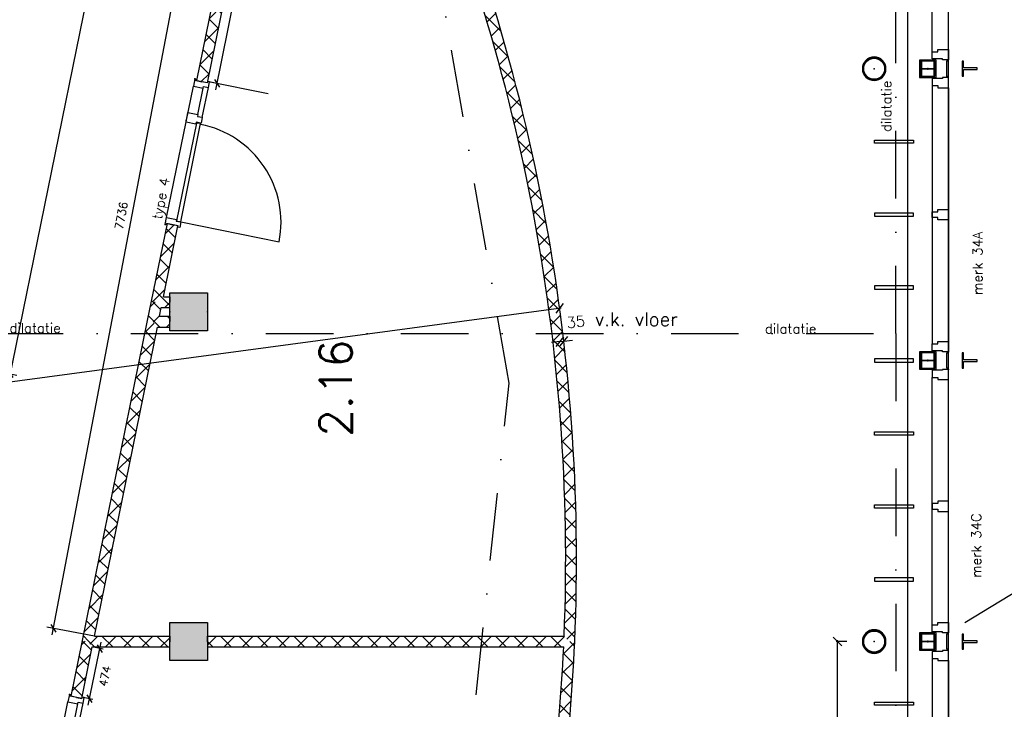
# Model space of a CAD drawing. Extents: x 7198 to 172353, y -998 to 131648.
# Tile 23 of 66: x 28418 to 37532, y 42020 to 48400. Entities that reach past the tile are written whole.
import ezdxf

# ---------------------------------------------------------------- set-up
doc = ezdxf.new("R2010")
doc.units = 0
doc.header["$LTSCALE"] = 50
doc.header["$MEASUREMENT"] = 0
doc.header["$PDSIZE"] = -1
for name, pattern in [('DASHDOT', [25, 12.5, -6.25, 0, -6.25]), ('DD1', [2.66667, 1.66667, -0.5, 0, -0.5]), ('HIDDEN2', [0.1875, 0.125, -0.0625])]:
    doc.linetypes.add(name, pattern=pattern)
doc.layers.get('0').update_dxf_attribs({"linetype": 'CONTINUOUS'})
doc.layers.get('DEFPOINTS').update_dxf_attribs({"linetype": 'CONTINUOUS'})
for name, color, linetype in [('_BRANDCOMPART', 6, 'DASHDOT'), ('A--01A1_ACEER', 1, 'CONTINUOUS'), ('A--A22--_F123-', 9, 'CONTINUOUS'), ('A--A28--_F-2--', 7, 'CONTINUOUS'), ('A--A28--_F12--', 7, 'CONTINUOUS'), ('A--L13A4C_VLOEREN', 4, 'HIDDEN2'), ('A--L21--', 3, 'CONTINUOUS'), ('A--L21D2_BUITENWANDEN', 2, 'CONTINUOUS'), ('A--L22--', 7, 'CONTINUOUS'), ('A--L22--_F-2--', 7, 'CONTINUOUS'), ('A--L22A2_BINNENWAND', 2, 'CONTINUOUS'), ('A--L22AC1_BINNENWAND', 1, 'HIDDEN2'), ('A--L27A1_DAKEN', 1, 'CONTINUOUS'), ('A--L28--', 7, 'CONTINUOUS'), ('A--L28--_F-2--', 7, 'CONTINUOUS'), ('A--L28--_F12--', 7, 'CONTINUOUS'), ('A--L28D4_KONSTRUKTIES', 4, 'CONTINUOUS'), ('A--L32--', 7, 'CONTINUOUS'), ('A--L32--_F123-', 1, 'CONTINUOUS'), ('A--L32--_F123-DRAAIR', 7, 'CONTINUOUS'), ('A--M$1A-_F123-', 1, 'CONTINUOUS'), ('A--M1$A-_F123-', 1, 'CONTINUOUS'), ('A--T$1A-18_TEKST', 1, 'CONTINUOUS'), ('A--T$1A-_F123-_RNR', 4, 'CONTINUOUS'), ('A--T01A-25_TEKST', 2, 'CONTINUOUS'), ('STRAMIEN', 1, 'DD1'), ('TEKST_KOZIJNMERK', 2, 'CONTINUOUS'), ('X--LR---_CP', 7, 'CONTINUOUS')]:
    doc.layers.add(name, color=color, linetype=linetype)
doc.layers.add('bruto vloeroppervlak', color=3, linetype='CONTINUOUS', plot=False)
doc.styles.add('ALFA-0_25', font='ROMANS')
doc.styles.add('B-01', font='SIMPLEX.SHX', dxfattribs={"width": 0.8, "height": 4.5})
doc.styles.add('HIEMSTRA', font='romans.shx')
doc.dimstyles.new('BEILEN', dxfattribs={"dimscale": 40, "dimtxt": 2.5, "dimasz": 2, "dimexe": 0.3, "dimexo": 0.3, "dimgap": 2, "dimtad": 1, "dimdec": 0, "dimzin": 0, "dimdsep": 46, "dimtxsty": 'HIEMSTRA', "dimblk1": 'OBLIQUE', "dimblk2": 'OBLIQUE', "dimsah": 1, "dimcen": -0.09, "dimdle": 0.3, "dimse1": 1, "dimclrd": 2, "dimclre": 2, "dimclrt": 3, "dimadec": 0, "dimazin": 0, "dimtfac": 1, "dimtdec": 4, "dimtofl": 0, "dimtmove": 2, "dimatfit": 3, "dimldrblk": 'OBLIQUE', "dimfxl": 1, "dimtvp": 625, "dimtolj": 1, "dimtzin": 0, "dimarcsym": 0})
doc.dimstyles.get("Standard").update_dxf_attribs({"dimscale": 40, "dimtxt": 2.5, "dimasz": 2, "dimexe": 0.3, "dimexo": 0.3, "dimgap": 2, "dimtad": 1, "dimdec": 0, "dimzin": 0, "dimdsep": 46, "dimtxsty": 'HIEMSTRA', "dimblk1": 'OBLIQUE', "dimblk2": 'OBLIQUE', "dimsah": 1, "dimcen": -0.09, "dimdle": 0.3, "dimse1": 1, "dimclrd": 2, "dimclre": 2, "dimclrt": 3, "dimadec": 0, "dimazin": 0, "dimtfac": 1, "dimtdec": 4, "dimtofl": 0, "dimtmove": 2, "dimatfit": 3, "dimldrblk": 'OBLIQUE', "dimfxl": 1, "dimtvp": 625, "dimtolj": 1, "dimtzin": 0, "dimarcsym": 0})
doc.dimstyles.new('STANDARD$0', dxfattribs={"dimscale": 50, "dimtxt": 2.5, "dimasz": 2, "dimexe": 2, "dimexo": 0, "dimgap": 2, "dimtad": 1, "dimdec": 0, "dimzin": 0, "dimdsep": 46, "dimtxsty": 'ALFA-0_25', "dimblk1": 'OBLIQUE', "dimblk2": 'OBLIQUE', "dimsah": 1, "dimcen": -3, "dimdle": 2, "dimclrd": 1, "dimclre": 1, "dimclrt": 2, "dimadec": 0, "dimazin": 0, "dimtfac": 0.666667, "dimtofl": 0, "dimtmove": 2, "dimatfit": 3, "dimldrblk": 'OBLIQUE', "dimfxl": 1, "dimtvp": 0.833333, "dimtolj": 1, "dimtzin": 0, "dimarcsym": 0})
pattern_1 = [(45, (-29687.87, -45786.86), (-84.85281, 84.85281), []), (135, (-29687.87, -45786.86), (-84.85281, -84.85281), [])]
pattern_2 = [(45, (-29048.28, -42646.86), (-84.85281, 84.85281), []), (135, (-29048.28, -42646.86), (-84.85281, -84.85281), [])]
pattern_3 = [(45, (-29651.21, -45606.86), (-84.85281, 84.85281), []), (135, (-29651.21, -45606.86), (-84.85281, -84.85281), [])]

# ---------------------------------------------------------------- blocks, each defined once
blk = doc.blocks.new('dr_930type4')
at = {"layer": 'A--L32--_F123-', "color": 1}
for p, q in [((67, 0), (1307, 0)), ((1038, -139), (1322, -139)), ((1057, -93.8), (1307, -93.8))]:
    blk.add_line(p, q, dxfattribs=at)
at = {"layer": 'A--L32--_F123-'}
for points in [[(0, -9), (0, 0), (67, 0), (67, -93.8), (52, -93.8), (52, -139), (0, -139), (0, -121), (12, -121), (12, -9), (0, -9)], [(969, 0), (1055, 0), (1057, 0), (1057, -93.8), (1057, -93.8), (1040, -93.8), (1040, -137), (1038, -139), (986, -139), (984, -137), (984, -93.8), (969, -93.8), (967, -93.8), (967, 0)], [(1374, -9), (1374, 0), (1307, 0), (1307, -93.8), (1322, -93.8), (1322, -139), (1374, -139), (1374, -121), (1362, -121), (1362, -9), (1374, -9)], [(54, -95.6), (54, -135.6), (980.1, -135.6), (977.1, -95.6), (54, -95.6)]]:
    blk.add_lwpolyline(points, close=True, dxfattribs=at)
blk.add_point((1374, 0), dxfattribs=at)
blk.add_point((1374, 0), dxfattribs=at)
at = {"layer": 'A--L32--_F123-DRAAIR', "color": 1}
blk.add_lwpolyline([(54, -135.6), (54, -1065.6, 0.414214), (973, -135.8)], format="xyb", dxfattribs=at)
at = {"layer": 'X--LR---_CP', "color": 1, "linetype": 'Continuous'}
blk.add_point((0, 0), dxfattribs=at)
at = {"layer": 'X--LR---_CP', "color": 1}
blk.add_point((982, 0), dxfattribs=at)
blk = doc.blocks.new('*U885')
at = {"layer": 'A--A22--_F123-', "linetype": 'Continuous'}
h = blk.add_hatch(dxfattribs=at)
h.set_pattern_fill('ALFAKRS', color=256, scale=120, style=0)
h.set_pattern_definition([(45, (-28943.03, -42130.18), (-84.8528, 84.8528), []), (135, (-28943.03, -42130.18), (-84.8528, -84.8528), [])])
h.paths.add_polyline_path([(0, 0), (-49, 10), (56.3, 526.7), (105.2, 516.7), (146.1, 466.7), (49, -10)])
at = {"layer": 'A--L22--_F-2--', "color": 2, "linetype": 'Continuous'}
for points in [[(0, 0), (-49, 10), (56.3, 526.7), (56.3, 526.7)], [(0, 0), (49, -10), (146.1, 466.7), (146.1, 466.7)]]:
    blk.add_lwpolyline(points, dxfattribs=at)
blk = doc.blocks.new('*U826')
at = {"layer": 'A--A22--_F123-', "linetype": 'Continuous'}
h = blk.add_hatch(dxfattribs=at)
h.set_pattern_fill('ALFAKRS', color=256, scale=120, style=0)
h.set_pattern_definition([(45, (-30157.05, -42646.86), (-84.85281, 84.85281), []), (135, (-30157.05, -42646.86), (-84.85281, -84.85281), [])])
h.paths.add_polyline_path([(0, 0), (0, 50), (3300.3, 50), (3348.2, 0), (3296, -50), (0, -50)])
at = {"layer": 'A--L22--_F-2--', "color": 2, "linetype": 'Continuous'}
for points in [[(0, 0), (0, 50), (3300.3, 50), (3300.3, 50)], [(0, 0), (0, -50), (3296, -50), (3296, -50)]]:
    blk.add_lwpolyline(points, dxfattribs=at)
blk = doc.blocks.new('*U825')
at = {"layer": 'A--A22--_F123-', "linetype": 'Continuous'}
h = blk.add_hatch(dxfattribs=at)
h.set_pattern_fill('ALFAKRS', color=256, scale=120, style=0)
h.set_pattern_definition(pattern_1)
h.paths.add_polyline_path([(0, 0), (-49, 10), (97, 726.9), (146, 717), (195, 707), (61.2, 50)])
at = {"layer": 'A--L22--_F-2--', "color": 2, "linetype": 'Continuous'}
for points in [[(-49, 10), (-49, 10), (97, 726.9), (146, 717)], [(61.2, 50), (61.2, 50), (195, 707), (146, 717)]]:
    blk.add_lwpolyline(points, dxfattribs=at)
blk = doc.blocks.new('*U812')
at = {"layer": 'A--A22--_F123-', "linetype": 'Continuous'}
h = blk.add_hatch(dxfattribs=at)
h.set_pattern_fill('ALFAKRS', color=256, scale=120, style=0)
h.set_pattern_definition(pattern_2)
h.paths.add_polyline_path([(0, 0), (61.2, 50), (758.8, 50), (758.8, 0), (758.8, -50), (40.8, -50)])
at = {"layer": 'A--L22--_F-2--', "color": 2, "linetype": 'Continuous'}
for points in [[(40.8, -50), (40.8, -50), (758.8, -50), (758.8, 0)], [(61.2, 50), (61.2, 50), (758.8, 50), (758.8, 0)]]:
    blk.add_lwpolyline(points, dxfattribs=at)
blk = doc.blocks.new('Q020657-')
at = {"layer": 'A--A28--_F-2--', "color": 3, "linetype": 'Continuous'}
for points in [[(-68.6, 68.6), (-77.5, 77.5), (-37.1, 89.7), (-41.9, 101.2)], [(-37.1, 89.7), (-41.9, 101.2), (0, 97.1), (0, 109.5)], [(0, 97.1), (0, 109.5), (37.1, 89.7), (41.9, 101.2)], [(37.1, 89.7), (41.9, 101.2), (68.6, 68.6), (77.5, 77.5)], [(-97.1, 0), (-109.5, 0), (-89.7, 37.1), (-101.2, 41.9)], [(-89.7, -37.1), (-101.2, -41.9), (-97.1, 0), (-109.5, 0)], [(-89.7, 37.1), (-101.2, 41.9), (-68.6, 68.6), (-77.5, 77.5)], [(68.6, 68.6), (77.5, 77.5), (89.7, 37.1), (101.2, 41.9)], [(89.7, 37.1), (101.2, 41.9), (97.1, 0), (109.5, 0)], [(97.1, 0), (109.5, 0), (89.7, -37.1), (101.2, -41.9)], [(-68.6, -68.6), (-77.5, -77.5), (-89.7, -37.1), (-101.2, -41.9)], [(-37.1, -89.7), (-41.9, -101.2), (-68.6, -68.6), (-77.5, -77.5)], [(0, -97.1), (0, -109.5), (-37.1, -89.7), (-41.9, -101.2)], [(37.1, -89.7), (41.9, -101.2), (0, -97.1), (0, -109.5)], [(68.6, -68.6), (77.5, -77.5), (37.1, -89.7), (41.9, -101.2)], [(89.7, -37.1), (101.2, -41.9), (68.6, -68.6), (77.5, -77.5)]]:
    blk.add_solid(points, dxfattribs=at)
at = {"layer": 'A--L28--_F-2--', "color": 3, "linetype": 'Continuous'}
blk.add_lwpolyline([(0, 109.5, 1), (0, -109.5, 1), (0, 109.5), (0, 97.1, -1), (0, -97.1, -1), (0, 97.1)], format="xyb", close=True, dxfattribs=at)
at = {"layer": 'X--LR---_CP', "color": 4, "linetype": 'Continuous'}
blk.add_point((0, 0), dxfattribs=at)
blk = doc.blocks.new('Q020437-')
at = {"layer": 'A--A28--_F12--', "color": 8}
for points in [[(-175, -175), (-175, 175), (175, 175)], [(-175, -175), (175, 175), (175, -175)]]:
    blk.add_solid(points, dxfattribs=at)
at = {"layer": 'A--L28--_F12--', "color": 3, "linetype": 'Continuous'}
blk.add_lwpolyline([(-175, -175), (-175, 175), (175, 175), (175, -175)], close=True, dxfattribs=at)
at = {"layer": 'X--LR---_CP'}
for p in [(-175, 0), (-175, 0), (175, 0)]:
    blk.add_point(p, dxfattribs=at)
blk = doc.blocks.new('Q020490-')
at = {"layer": 'A--A28--_F-2--', "color": 3, "linetype": 'Continuous'}
for points in [[(-2.75, 58), (-70, 66.5), (70, 66.5)], [(-2.75, 58), (-70, 58), (-70, 66.5)], [(-2.75, 58), (70, 66.5), (70, 58)], [(2.75, -58), (-2.75, -58), (-2.75, 58)], [(-2.75, 58), (2.75, 58), (2.75, -58)], [(-2.75, 58), (70, 58), (2.75, 58)], [(70, -66.5), (-70, -58), (-2.75, -58)], [(70, -66.5), (-70, -66.5), (-70, -58)], [(2.75, -58), (70, -66.5), (-2.75, -58)], [(2.75, -58), (70, -58), (70, -66.5)]]:
    blk.add_solid(points, dxfattribs=at)
at = {"layer": 'A--L28--_F-2--', "color": 3, "linetype": 'Continuous'}
blk.add_lwpolyline([(70, -66.5), (-70, -66.5), (-70, -58), (-2.75, -58), (-2.75, 58), (-70, 58), (-70, 66.5), (70, 66.5), (70, 58), (2.75, 58), (2.75, -58), (70, -58)], close=True, dxfattribs=at)
at = {"layer": 'X--LR---_CP', "color": 2, "linetype": 'Continuous'}
for p in [(-2.75, 0), (0, 0), (2.75, 0)]:
    blk.add_point(p, dxfattribs=at)
blk = doc.blocks.new('*U764')
at = {"layer": 'A--A22--_F123-', "linetype": 'Continuous'}
h = blk.add_hatch(dxfattribs=at)
h.set_pattern_fill('ALFAKRS', color=256, scale=120, style=0)
h.set_pattern_definition([(45, (-30585.21, -50191.86), (-84.85281, 84.85281), []), (135, (-30585.21, -50191.86), (-84.85281, -84.85281), [])])
h.paths.add_polyline_path([(0, 0), (-40.8, 50), (-530.8, -2355.2), (-481.8, -2365.2), (-432.8, -2375.2), (40.8, -50)])
at = {"layer": 'A--L22--_F-2--', "color": 2, "linetype": 'Continuous'}
for points in [[(-40.8, 50), (-40.8, 50), (-530.8, -2355.2), (-481.8, -2365.2)], [(40.8, -50), (40.8, -50), (-432.8, -2375.2), (-481.8, -2365.2)]]:
    blk.add_lwpolyline(points, dxfattribs=at)
blk = doc.blocks.new('_OBLIQUE')
at = {"color": 0, "linetype": 'ByBlock'}
blk.add_line((-0.5, -0.5), (0.5, 0.5), dxfattribs=at)
blk = doc.blocks.new('*D224')
at = {"color": 2, "linetype": 'ByBlock', "transparency": 16777216}
for p, q in [((36162, 39894.8), (36162, 42658.9)), ((36248.9, 42646.9), (36150, 42646.9))]:
    blk.add_line(p, q, dxfattribs=at)
at = {"layer": 'DEFPOINTS', "color": 0, "linetype": 'ByBlock', "transparency": 16777216}
for p in [(36162, 42646.9), (36260.9, 42646.9), (36260.9, 39906.8, 0)]:
    blk.add_point(p, dxfattribs=at)
at = {"color": 2, "linetype": 'ByBlock', "transparency": 16777216, "xscale": 80, "yscale": 80, "zscale": 80}
for p, rotation in [((36162, 42646.9), 90), ((36162, 39906.8), 270)]:
    blk.add_blockref('_OBLIQUE', p, dxfattribs=dict(at, rotation=rotation))
at = {"color": 3, "linetype": 'ByBlock', "transparency": 16777216, "insert": (36032, 41276.8), "char_height": 100, "attachment_point": 5, "rotation": 90, "style": 'HIEMSTRA'}
blk.add_mtext('\\A1;2740', dxfattribs=at)
blk = doc.blocks.new('*U762')
at = {"layer": 'A--A22--_F123-', "linetype": 'Continuous'}
h = blk.add_hatch(dxfattribs=at)
h.set_pattern_fill('ALFAKRS', color=256, scale=120, style=0)
h.set_pattern_definition(pattern_3)
h.paths.add_polyline_path([(0, 0), (61.2, 50), (155.8, 50), (155.8, 0), (155.8, -50), (40.8, -50)])
at = {"layer": 'A--L22--_F-2--', "color": 2, "linetype": 'Continuous'}
for points in [[(40.8, -50), (40.8, -50), (155.8, -50), (155.8, 0)], [(61.2, 50), (61.2, 50), (155.8, 50), (155.8, 0)]]:
    blk.add_lwpolyline(points, dxfattribs=at)
blk = doc.blocks.new('*U761')
at = {"layer": 'A--A22--_F123-', "linetype": 'Continuous'}
h = blk.add_hatch(dxfattribs=at)
h.set_pattern_fill('ALFAKRS', color=256, scale=120, style=0)
h.set_pattern_definition(pattern_1)
h.paths.add_polyline_path([(0, 0), (61.2, 50), (119.2, 50), (119.2, 0), (119.2, -50), (40.8, -50)])
at = {"layer": 'A--L22--_F-2--', "color": 2, "linetype": 'Continuous'}
for points in [[(40.8, -50), (40.8, -50), (119.2, -50), (119.2, 0)], [(61.2, 50), (61.2, 50), (119.2, 50), (119.2, 0)]]:
    blk.add_lwpolyline(points, dxfattribs=at)
blk = doc.blocks.new('*U760')
at = {"layer": 'A--A22--_F123-', "linetype": 'Continuous'}
h = blk.add_hatch(dxfattribs=at)
h.set_pattern_fill('ALFAKRS', color=256, scale=120, style=0)
h.set_pattern_definition(pattern_2)
h.paths.add_polyline_path([(0, 0), (-49, 10), (553.9, 2970), (602.9, 2960), (643.8, 2910), (61.2, 50)])
at = {"layer": 'A--L22--_F-2--', "color": 2, "linetype": 'Continuous'}
for points in [[(-49, 10), (-49, 10), (553.9, 2970), (553.9, 2970)], [(61.2, 50), (61.2, 50), (643.8, 2910), (643.8, 2910)]]:
    blk.add_lwpolyline(points, dxfattribs=at)
blk = doc.blocks.new('*U759')
at = {"layer": 'A--A22--_F123-', "linetype": 'Continuous'}
h = blk.add_hatch(dxfattribs=at)
h.set_pattern_fill('ALFAKRS', color=256, scale=120, style=0)
h.set_pattern_definition(pattern_3)
h.paths.add_polyline_path([(0, 0), (-49, 10), (-12.3, 190), (36.7, 180), (77.5, 130), (61.2, 50)])
at = {"layer": 'A--L22--_F-2--', "color": 2, "linetype": 'Continuous'}
for points in [[(-49, 10), (-49, 10), (-12.3, 190), (-12.3, 190)], [(61.2, 50), (61.2, 50), (77.5, 130), (77.5, 130)]]:
    blk.add_lwpolyline(points, dxfattribs=at)
blk = doc.blocks.new('*D412')
at = {"color": 2, "linetype": 'ByBlock', "transparency": 16777216}
blk.add_line((20754.7, 5487.3), (3399, 3157.2), dxfattribs=at)
at = {"layer": 'DEFPOINTS', "color": 0, "linetype": 'ByBlock', "transparency": 16777216}
for p in [(20742.8, 5485.7), (3410.9, 3158.8), (3410.9, 3158.8)]:
    blk.add_point(p, dxfattribs=at)
at = {"color": 2, "linetype": 'ByBlock', "transparency": 16777216, "xscale": 80, "yscale": 80, "zscale": 80}
for p, rotation in [((20742.8, 5485.7), 7.646762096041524), ((3410.9, 3158.8), 187.6467620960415)]:
    blk.add_blockref('_OBLIQUE', p, dxfattribs=dict(at, rotation=rotation))
at = {"color": 3, "linetype": 'ByBlock', "transparency": 16777216, "insert": (12059.6, 4451.1), "char_height": 100, "attachment_point": 5, "rotation": 7.64676, "style": 'HIEMSTRA'}
blk.add_mtext('\\A1;17487', dxfattribs=at)
blk = doc.blocks.new('*U758')
at = {"layer": 'A--A22--_F123-', "linetype": 'Continuous'}
h = blk.add_hatch(dxfattribs=at)
h.set_pattern_fill('ALFAKRS', color=256, scale=120, style=0)
h.set_pattern_definition([(45, (-33505.23, -42646.86), (-84.85281, 84.85281), []), (135, (-33505.23, -42646.86), (-84.85281, -84.85281), [])])
h.paths.add_polyline_path([(0, 0), (-47.9, 50, 0.115537), (-1541.6, 7837.6), (-1495.9, 7858), (-1450.2, 7878.3, -0.116235), (50, -2.2)])
at = {"layer": 'A--L22--_F-2--', "color": 2, "linetype": 'Continuous'}
for points in [[(-47.9, 50), (-47.9, 50, 0.115537), (-1541.6, 7837.6), (-1495.9, 7858)], [(50, -2.2), (50, -2.2, 0.116235), (-1450.2, 7878.3), (-1495.9, 7858)]]:
    blk.add_lwpolyline(points, format="xyb", dxfattribs=at)
blk = doc.blocks.new('*U757')
at = {"layer": 'A--A22--_F123-', "linetype": 'Continuous'}
h = blk.add_hatch(dxfattribs=at)
h.set_pattern_fill('ALFAKRS', color=256, scale=120, style=0)
h.set_pattern_definition([(45, (-33157.31, -39856.32), (-84.85281, 84.85281), []), (135, (-33157.31, -39856.32), (-84.85281, -84.85281), [])])
h.paths.add_polyline_path([(0, 0), (40.7, -50, 0.040967), (397.9, 2788.4), (347.9, 2790.5), (295.7, 2740.5, -0.039046), (-40.7, 50)])
at = {"layer": 'A--L22--_F-2--', "color": 2, "linetype": 'Continuous'}
for points in [[(-40.7, 50), (-40.7, 50, 0.039046), (295.7, 2740.5), (295.7, 2740.5)], [(40.7, -50), (40.7, -50, 0.040967), (397.9, 2788.4), (397.9, 2788.4)]]:
    blk.add_lwpolyline(points, format="xyb", dxfattribs=at)
blk = doc.blocks.new('*D248')
at = {"color": 2, "linetype": 'ByBlock', "transparency": 16777216}
for p, q in [((33419.3, 45422.2), (33339.8, 45412.9)), ((33419.3, 45422.2), (33454, 45426.2)), ((33453.1, 45434.5), (33452.6, 45438.1)), ((33454, 45426.2), (33533.5, 45435.5))]:
    blk.add_line(p, q, dxfattribs=at)
at = {"layer": 'DEFPOINTS', "color": 0, "linetype": 'ByBlock', "transparency": 16777216}
for p in [(33419.7, 45418.5), (33454, 45426.2), (33454.4, 45422.6)]:
    blk.add_point(p, dxfattribs=at)
at = {"color": 2, "linetype": 'ByBlock', "transparency": 16777216, "xscale": 80, "yscale": 80, "zscale": 80}
for p, rotation in [((33419.3, 45422.2), 6.635572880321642), ((33454, 45426.2), 186.6355728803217)]:
    blk.add_blockref('_OBLIQUE', p, dxfattribs=dict(at, rotation=rotation))
at = {"color": 3, "linetype": 'ByBlock', "transparency": 16777216, "insert": (33565.7, 45605), "char_height": 100, "attachment_point": 5, "rotation": 6.63557, "style": 'HIEMSTRA'}
blk.add_mtext('\\A1;35', dxfattribs=at)
blk = doc.blocks.new('KOZ34A')
at = {"layer": 'A--01A1_ACEER'}
for p, q in [((-150, -2463), (-150, -74)), ((0, -2442), (0, -95))]:
    blk.add_line(p, q, dxfattribs=at)
at = {"layer": 'A--L22A2_BINNENWAND'}
for points in [[(-150, -9), (-150, -74), (-99, -74), (-99, -95), (0, -95), (0, -22), (0, 0), (-15, 0), (-54, 0), (-54, -9)], [(-150, -1242), (-150, -1295), (-99, -1295), (-99, -1316), (0, -1316), (0, -1243), (0, -1221), (-15, -1221), (-99, -1221), (-99, -1242)], [(-150, -2528), (-150, -2463), (-99, -2463), (-99, -2442), (0, -2442), (0, -2515), (0, -2537), (-15, -2537), (-54, -2537), (-54, -2528)]]:
    blk.add_lwpolyline(points, close=True, dxfattribs=at)
at = {"layer": 'X--LR---_CP', "linetype": 'Continuous'}
blk.add_point((0, 0), dxfattribs=at)
blk = doc.blocks.new('*D440')
at = {"color": 1, "linetype": 'ByBlock', "transparency": 16777216}
for p, q in [((29051.4, 42059.3), (29173.3, 42640.1)), ((29191.6, 42575), (29102.3, 42593.7)), ((29094.3, 42111.6), (29005, 42130.4))]:
    blk.add_line(p, q, dxfattribs=at)
at = {"layer": 'DEFPOINTS', "color": 0, "linetype": 'ByBlock', "transparency": 16777216}
for p in [(29161, 42581.4), (29191.6, 42575), (29094.3, 42111.6)]:
    blk.add_point(p, dxfattribs=at)
at = {"color": 1, "linetype": 'ByBlock', "transparency": 16777216, "xscale": 60, "yscale": 60, "zscale": 60}
for p, rotation in [((29161, 42581.4), 78.14512116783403), ((29063.7, 42118), 258.145121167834)]:
    blk.add_blockref('_OBLIQUE', p, dxfattribs=dict(at, rotation=rotation))
at = {"color": 2, "linetype": 'ByBlock', "transparency": 16777216, "insert": (29207.7, 42326.4), "char_height": 75, "attachment_point": 5, "rotation": 78.14512, "style": 'ALFA-0_25'}
blk.add_mtext('\\A1;474', dxfattribs=at)
blk = doc.blocks.new('*D441')
at = {"color": 1, "linetype": 'ByBlock', "transparency": 16777216}
for p, q in [((30232.1, 47751.5), (30653.2, 49804.1)), ((30670.4, 49739.3), (30582.4, 49757.4)), ((30273.4, 47804.3), (30185.4, 47822.3))]:
    blk.add_line(p, q, dxfattribs=at)
at = {"layer": 'DEFPOINTS', "color": 0, "linetype": 'ByBlock', "transparency": 16777216}
for p in [(30641.2, 49745.3), (30670.4, 49739.3), (30273.4, 47804.3)]:
    blk.add_point(p, dxfattribs=at)
at = {"color": 1, "linetype": 'ByBlock', "transparency": 16777216, "xscale": 60, "yscale": 60, "zscale": 60}
for p, rotation in [((30641.2, 49745.3), 78.40438412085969), ((30244.1, 47810.3), 258.4043841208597)]:
    blk.add_blockref('_OBLIQUE', p, dxfattribs=dict(at, rotation=rotation))
at = {"color": 2, "linetype": 'ByBlock', "transparency": 16777216, "insert": (30540.4, 48755.8), "char_height": 75, "attachment_point": 5, "rotation": 78.40438, "style": 'ALFA-0_25'}
blk.add_mtext('\\A1;1975', dxfattribs=at)
blk = doc.blocks.new('*D956')
at = {"layer": 'bruto vloeroppervlak', "color": 1, "lineweight": -2, "transparency": 16777216}
for p, q in [((29833.5, 57313), (30835.3, 57108.9)), ((28320.2, 45066), (30788.5, 57179.7)), ((27389.1, 45316.9), (28390.9, 45112.8))]:
    blk.add_line(p, q, dxfattribs=at)
at = {"layer": 'DEFPOINTS', "color": 0, "transparency": 16777216}
for p in [(29833.5, 57313), (30776.5, 57120.9), (27389.1, 45316.9)]:
    blk.add_point(p, dxfattribs=at)
at = {"layer": 'bruto vloeroppervlak', "color": 1, "lineweight": -2, "transparency": 16777216, "xscale": 60, "yscale": 60, "zscale": 60}
for p, rotation in [((30776.5, 57120.9), 78.48304289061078), ((28332.1, 45124.8), 258.4830428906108)]:
    blk.add_blockref('_OBLIQUE', p, dxfattribs=dict(at, rotation=rotation))
at = {"layer": 'bruto vloeroppervlak', "color": 2, "transparency": 16777216, "insert": (29458.8, 51142.3), "char_height": 75, "attachment_point": 5, "rotation": 78.48304, "style": 'ALFA-0_25'}
blk.add_mtext('\\A1;12243', dxfattribs=at)
blk = doc.blocks.new('*D958')
at = {"layer": 'bruto vloeroppervlak', "color": 1, "lineweight": -2, "transparency": 16777216}
for p, q in [((28717.8, 42710.4), (30188.7, 50427.6)), ((30557.9, 50296.1), (30118.5, 50379.9)), ((29109.5, 42696.9), (28670.1, 42780.6))]:
    blk.add_line(p, q, dxfattribs=at)
at = {"layer": 'DEFPOINTS', "color": 0, "transparency": 16777216}
for p in [(30177.5, 50368.7), (30557.9, 50296.1), (29109.5, 42696.9)]:
    blk.add_point(p, dxfattribs=at)
at = {"layer": 'bruto vloeroppervlak', "color": 1, "lineweight": -2, "transparency": 16777216, "xscale": 60, "yscale": 60, "zscale": 60}
for p, rotation in [((30177.5, 50368.7), 79.20874781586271), ((28729, 42769.4), 259.2087478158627)]:
    blk.add_blockref('_OBLIQUE', p, dxfattribs=dict(at, rotation=rotation))
at = {"layer": 'bruto vloeroppervlak', "color": 2, "transparency": 16777216, "insert": (29357.5, 46587.3), "char_height": 75, "attachment_point": 5, "rotation": 79.20875, "style": 'ALFA-0_25'}
blk.add_mtext('\\A1;7736', dxfattribs=at)
blk = doc.blocks.new('A$C7EB76395')
at = {"layer": 'A--M$1A-_F123-', "linetype": 'Continuous'}
dim = blk.add_aligned_dim(p1=(20742.8, 5485.7), p2=(3410.9, 3158.8), distance=0, dimstyle='BEILEN', override={"dimcen": -0.09}, dxfattribs=at)
dim.commit()
dim.dimension.update_dxf_attribs({"geometry": '*D412', "text_midpoint": (12059.6, 4451.1)})

msp = doc.modelspace()

# ---------------------------------------------------------------- linework, layer by layer
at = {"linetype": 'Continuous'}
msp.add_line((30718.9, 47713.5), (30166, 47826.1), dxfattribs=at)
at = {"layer": '_BRANDCOMPART'}
msp.add_lwpolyline([(33281, 37865.5), (33281, 39668.6), (32377.7, 39668.6), (32947.8, 45038.2), (32101.3, 49936.6), (31055, 49935.1), (34088, 64824.4)], dxfattribs=at)
at = {"layer": 'A--01A1_ACEER'}
for p, q in [((36865, 42802.4), (36865, 45091.4)), ((37015, 42823.4), (37015, 45070.4)), ((36865, 42491.4), (36865, 40062.3)), ((37015, 42470.4), (37015, 40083.3))]:
    msp.add_line(p, q, dxfattribs=at)
at = {"layer": 'A--L13A4C_VLOEREN', "linetype": 'DASHDOT'}
msp.add_lwpolyline([(19859.1, 46685.8), (25695.9, 45496.9), (36527, 45496.9), (36527, 56518.9), (36927, 56518.9)], dxfattribs=at)
at = {"layer": 'A--L21D2_BUITENWANDEN'}
msp.add_line((36635.5, 60313.2), (36635.5, 39956.9), dxfattribs=at)
at = {"layer": 'A--L22A2_BINNENWAND'}
for points in [[(37000, 47875.4), (37000.2, 48018.4), (37012.2, 48018.4), (37012, 47875.4)], [(36690.5, 47286.9), (36690.5, 47256.9), (36330.5, 47256.9), (36330.5, 47286.9)], [(36690.5, 46581.9), (36690.5, 46611.9), (36330.5, 46611.9), (36330.5, 46581.9)], [(36690.5, 45906.9), (36690.5, 45936.9), (36330.5, 45936.9), (36330.5, 45906.9)], [(37000, 45175.4), (37000.2, 45318.4), (37012.2, 45318.4), (37012, 45175.4)], [(36690.5, 45231.9), (36690.5, 45261.9), (36330.5, 45261.9), (36330.5, 45231.9)], [(36865, 45156.4), (36865, 45091.4), (36916, 45091.4), (36916, 45070.4), (37015, 45070.4), (37015, 45143.4), (37015, 45165.4), (37000, 45165.4), (36961, 45165.4), (36961, 45156.4)], [(36690.5, 44586.9), (36690.5, 44556.9), (36330.5, 44556.9), (36330.5, 44586.9)], [(36865, 43923.4), (36865, 43870.4), (36916, 43870.4), (36916, 43849.4), (37015, 43849.4), (37015, 43922.4), (37015, 43944.4), (37000, 43944.4), (36916, 43944.4), (36916, 43923.4)], [(36690.5, 43911.9), (36690.5, 43881.9), (36330.5, 43881.9), (36330.5, 43911.9)], [(36690.5, 43206.9), (36690.5, 43236.9), (36330.5, 43236.9), (36330.5, 43206.9)], [(36865, 42737.4), (36865, 42802.4), (36916, 42802.4), (36916, 42823.4), (37015, 42823.4), (37015, 42750.4), (37015, 42728.4), (37000, 42728.4), (36961, 42728.4), (36961, 42737.4)], [(37000, 42575.4), (37000.2, 42718.4), (37012.2, 42718.4), (37012, 42575.4)], [(36865, 42556.3), (36865, 42491.4), (36916, 42491.4), (36916, 42470.4), (37015, 42470.4), (37015, 42543.4), (37015, 42565.4), (37000, 42565.3), (36961, 42565.3), (36961, 42556.3)], [(36690.5, 42086.9), (36690.5, 42056.9), (36330.5, 42056.9), (36330.5, 42086.9)]]:
    msp.add_lwpolyline(points, close=True, dxfattribs=at)
at = {"layer": 'A--L22AC1_BINNENWAND', "color": 2, "linetype": 'ByBlock'}
for points in [[(36747, 47866.8), (36900, 47866.8), (36900, 48026.8), (36747, 48026.8)], [(36757, 47876.8), (36890, 47876.8), (36890, 48016.8), (36757, 48016.8)], [(36747, 45166.8), (36900, 45166.8), (36900, 45326.8), (36747, 45326.8)], [(36757, 45176.8), (36890, 45176.8), (36890, 45316.8), (36757, 45316.8)], [(36747, 42566.8), (36900, 42566.8), (36900, 42726.8), (36747, 42726.8)], [(36757, 42576.8), (36890, 42576.8), (36890, 42716.8), (36757, 42716.8)]]:
    msp.add_lwpolyline(points, close=True, dxfattribs=at)
at = {"layer": 'A--L27A1_DAKEN'}
msp.add_line((37166.1, 42823.5), (45468.1, 47862), dxfattribs=at)
at = {"layer": 'A--L28D4_KONSTRUKTIES'}
for points in [[(37140, 47876.8), (37155, 47876.8), (37155, 47939.3), (37280, 47939.3), (37280, 47954.3), (37155, 47954.3), (37155, 48016.8), (37140, 48016.8)], [(37140, 45176.8), (37155, 45176.8), (37155, 45239.3), (37280, 45239.3), (37280, 45254.3), (37155, 45254.3), (37155, 45316.8), (37140, 45316.8)], [(37140, 42576.8), (37155, 42576.8), (37155, 42639.3), (37280, 42639.3), (37280, 42654.3), (37155, 42654.3), (37155, 42716.8), (37140, 42716.8)]]:
    msp.add_lwpolyline(points, close=True, dxfattribs=at)
at = {"layer": 'bruto vloeroppervlak'}
msp.add_lwpolyline([(40177.2, 39956.9), (37015, 39956.9), (37015, 65058.9)], dxfattribs=at)
at = {"layer": 'STRAMIEN', "color": 4, "linetype": 'DASHDOT'}
msp.add_lwpolyline([(36527, 45496.9), (36527, 39123.8), (29832.9, 39123.8), (29832.9, 31996.9), (31317.6, 31996.9)], dxfattribs=at)
msp.add_lwpolyline([(36527, 45496.9), (36527, 39123.8), (29832.9, 39123.8), (29832.9, 31996.9), (31317.6, 31996.9)], dxfattribs=at)
at = {"layer": 'X--LR---_CP', "linetype": 'Continuous'}
msp.add_point((37015, 45165.4), dxfattribs=at)

# ---------------------------------------------------------------- block references
at = {"linetype": 'Continuous'}
for name, p in [('KOZ34A', (37015, 50565.4)), ('A$C7EB76395', (12673.6, 40243.1))]:
    msp.add_blockref(name, p, dxfattribs=at)
at = {"linetype": 'Continuous', "xscale": -1, "rotation": 180}
msp.add_blockref('KOZ34A', (37015, 45328.3), dxfattribs=at)
at = {"layer": 'A--L21--', "linetype": 'Continuous'}
for name, p in [('*U764', (30585.2, 50191.9)), ('*U825', (29687.9, 45786.9)), ('*U759', (29651.2, 45606.9)), ('*U761', (29687.9, 45786.9)), ('*U760', (29048.3, 42646.9)), ('*U762', (29651.2, 45606.9)), ('*U885', (28943, 42130.2)), ('*U812', (29048.3, 42646.9)), ('*U826', (30157, 42646.9))]:
    msp.add_blockref(name, p, dxfattribs=at)
at = {"layer": 'A--L22--', "linetype": 'Continuous'}
for name, p in [('*U758', (33505.2, 42646.9)), ('*U757', (33157.3, 39856.3))]:
    msp.add_blockref(name, p, dxfattribs=at)
at = {"layer": 'A--L28--', "linetype": 'Continuous'}
for name, p in [('Q020657-', (36327, 47946.9)), ('Q020437-', (29982, 45696.9)), ('Q020437-', (29982, 42646.9)), ('Q020657-', (36327, 42646.9))]:
    msp.add_blockref(name, p, dxfattribs=at)
at = {"layer": 'A--L28--', "color": 2, "linetype": 'Continuous', "rotation": 90}
for p in [(36823.5, 47946.8), (36823.5, 45246.8), (36823.5, 42646.8)]:
    msp.add_blockref('Q020490-', p, dxfattribs=at)
at = {"layer": 'A--L32--', "rotation": 78.4862903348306}
msp.add_blockref('dr_930type4', (29764.3, 46505.7), dxfattribs=at)
at = {"layer": 'A--L32--', "linetype": 'Continuous', "rotation": 78.486905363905}
msp.add_blockref('dr_930type4', (28604, 40809.3), dxfattribs=at)

# ---------------------------------------------------------------- texts
at = {"layer": 'A--T$1A-18_TEKST', "style": 'B-01'}
msp.add_text('dilatatie', height=90, rotation=90, dxfattribs=at).set_placement((36485.4, 47361.7))
for p in [(28323.5, 45503.2), (35316.5, 45496.1)]:
    msp.add_text('dilatatie', height=90, dxfattribs=at).set_placement(p)
at = {"layer": 'A--T$1A-_F123-_RNR', "style": 'ALFA-0_25'}
msp.add_text('2.16', height=300, rotation=90, dxfattribs=at).set_placement((31493.7, 44540.8))
at = {"layer": 'A--T01A-25_TEKST', "style": 'HIEMSTRA'}
msp.add_text('v.k. vloer', height=125, dxfattribs=at).set_placement((33741.6, 45566.6))
at = {"layer": 'TEKST_KOZIJNMERK', "style": 'B-01'}
for s, rotation, p in [('type 4', 78.486, (29730, 46546.9)), ('merk 34A', 90, (37329, 45853.1)), ('merk 34C', 90, (37316.5, 43236))]:
    msp.add_text(s, height=90, rotation=rotation, dxfattribs=at).set_placement(p)

# ---------------------------------------------------------------- dimensions: what is measured, and where the dimension line sits
at = {"layer": 'A--M$1A-_F123-', "linetype": 'Continuous'}
dim = msp.add_linear_dim(base=(33454, 45426.2), p1=(33419.7, 45418.5), p2=(33454.4, 45422.6), angle=6.63557, dimstyle='Standard', dxfattribs=at)
dim.commit()
dim.dimension.update_dxf_attribs({"geometry": '*D248', "text_midpoint": (33565.7, 45605), "dimtype": 161})
dim = msp.add_linear_dim(base=(35986.9, 42646.9), p1=(36085.9, 39906.8, 0), p2=(36085.9, 42646.9), angle=90, dimstyle='Standard', dxfattribs=at)
dim.commit()
dim.dimension.update_dxf_attribs({"geometry": '*D224', "text_midpoint": (35856.9, 41276.8), "insert": (-175, 0)})
at = {"layer": 'A--M1$A-_F123-'}
for base, p1, p2, angle, picture, middle in [((30641.2, 49745.3), (30273.4, 47804.3), (30670.4, 49739.3), 78.40438, '*D441', (30540.4, 48755.8)), ((29160.9878, 42581.4185), (29094.2847, 42111.6173), (29191.5541, 42575.0023), 78.14512, '*D440', (29207.6652, 42326.4371))]:
    dim = msp.add_linear_dim(base=base, p1=p1, p2=p2, angle=angle, dimstyle='STANDARD$0', override={"dimscale": 30, "dimblk1": 'OBLIQUE', "dimblk2": 'OBLIQUE'}, dxfattribs=at)
    dim.commit()
    dim.dimension.update_dxf_attribs({"geometry": picture, "text_midpoint": middle, "dimtype": 161})
at = {"layer": 'bruto vloeroppervlak'}
for p1, p2, distance, picture, middle in [((27389.1, 45316.9), (29833.5, 57313), -962.4, '*D956', (29458.8, 51142.3)), ((29109.5, 42696.9), (30557.9, 50296.1), 387.3, '*D958', (29357.5, 46587.3))]:
    dim = msp.add_aligned_dim(p1=p1, p2=p2, distance=distance, dimstyle='STANDARD$0', override={"dimscale": 30}, dxfattribs=at)
    dim.commit()
    dim.dimension.update_dxf_attribs({"geometry": picture, "text_midpoint": middle})

doc.saveas('drawing.dxf')
